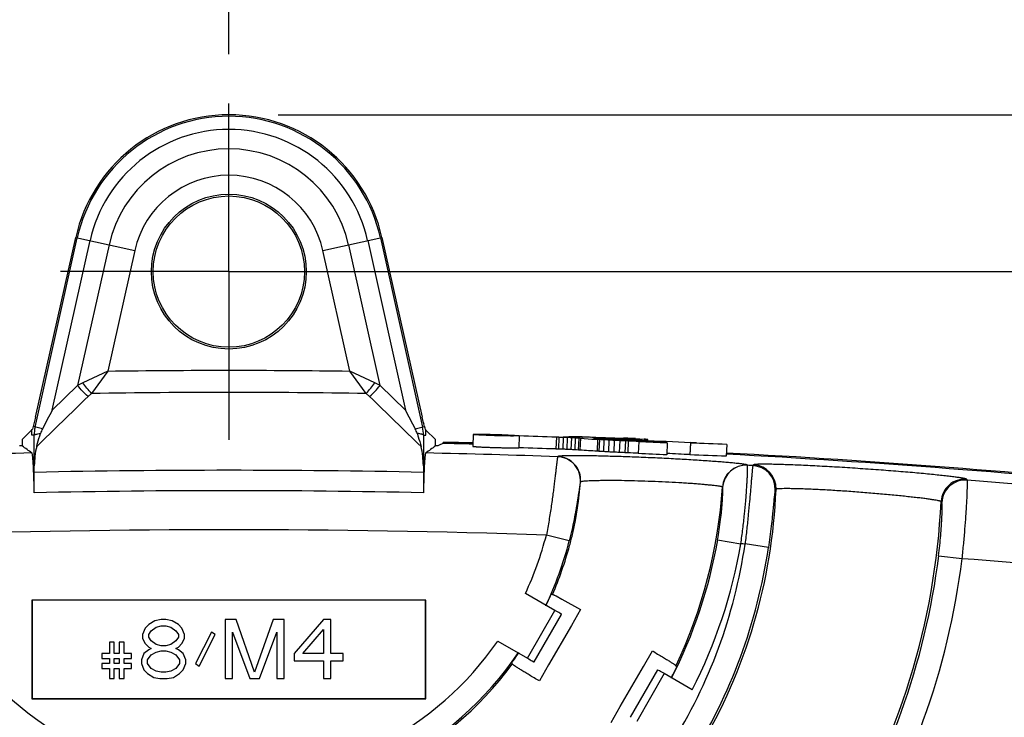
# Model space of a CAD drawing. Header units: inches. Extents: x 0 to 34, y 0 to 22.
# Tile 9 of 62: x 10 to 11.3, y 13.7 to 14.6. Entities that reach past the tile are written whole.
import ezdxf

# ---------------------------------------------------------------- set-up
doc = ezdxf.new("R2010")
doc.units = ezdxf.units.IN
doc.header["$LTSCALE"] = 1.87
doc.header["$MEASUREMENT"] = 0
doc.linetypes.add('CENTER', pattern=[0.6, 0.375, -0.075, 0.075, -0.075])
doc.layers.get('0').update_dxf_attribs({"linetype": 'CONTINUOUS'})
doc.layers.add('02___PRT_ALL_AXES', color=7, linetype='CONTINUOUS')
doc.layers.add('DIMENSIONS', color=7, linetype='CONTINUOUS')
doc.styles.get("Standard").update_dxf_attribs({"font": 'txt', "width": 0.8})
doc.dimstyles.new('DIMSTYLE_1', dxfattribs={"dimtxt": 0.125, "dimasz": 0.18, "dimexe": 0.125, "dimexo": 0.0625, "dimgap": 0.0625, "dimtad": 0, "dimtih": 1, "dimtoh": 1, "dimzin": 4, "dimdsep": 46, "dimtxsty": 'STANDARD', "dimblk": '_FILLED', "dimblk1": '_FILLED', "dimblk2": '_FILLED', "dimcen": 0.09, "dimadec": 0, "dimazin": 0, "dimtp": 0.001, "dimtm": 0.001, "dimtfac": 1, "dimtofl": 0, "dimtmove": 0, "dimatfit": 3, "dimldrblk": '_FILLED', "dimfxl": 1, "dimtolj": 1, "dimtzin": 4, "dimarcsym": 0})

# ---------------------------------------------------------------- blocks, each defined once
blk = doc.blocks.new('_FILLED')
at = {"color": 0, "linetype": 'BYBLOCK'}
blk.add_solid([(0, 0), (-1, 0.1736), (-1, -0.1736)], dxfattribs=at)
blk = doc.blocks.new('*D5')
at = {"layer": 'DIMENSIONS', "color": 2, "linetype": 'CONTINUOUS'}
for p, q in [((8.4398, 13.8638), (8.4398, 15.3264)), ((10.2791, 14.5167), (10.2791, 15.3264)), ((8.4398, 15.2014), (8.7344, 15.2014)), ((10.2791, 15.2014), (9.9844, 15.2014))]:
    blk.add_line(p, q, dxfattribs=at)
at = {"layer": 'DIMENSIONS', "color": 2, "linetype": 'CONTINUOUS', "xscale": 0.18, "yscale": 0.18, "zscale": 0.18, "rotation": 180}
blk.add_blockref('_FILLED', (8.4398, 15.2014), dxfattribs=at)
at = {"layer": 'DIMENSIONS', "color": 2, "linetype": 'CONTINUOUS', "xscale": 0.18, "yscale": 0.18, "zscale": 0.18}
blk.add_blockref('_FILLED', (10.2791, 15.2014), dxfattribs=at)
at = {"layer": 'DIMENSIONS', "color": 2, "linetype": 'CONTINUOUS', "insert": (9.3594, 15.2639), "char_height": 0.125, "width": 1.125, "attachment_point": 2, "line_spacing_factor": 0.9}
blk.add_mtext('1.84{\\Ftxt.shx;\\W1.000000;\\H0.125000; }[46.7]', dxfattribs=at)
blk = doc.blocks.new('*D6')
at = {"layer": 'DIMENSIONS', "color": 2, "linetype": 'CONTINUOUS'}
for p, q in [((10.2791, 14.5167), (10.2791, 15.3264)), ((12.1184, 13.8638), (12.1184, 15.3264)), ((10.2791, 15.2014), (10.5737, 15.2014)), ((12.1184, 15.2014), (11.8237, 15.2014))]:
    blk.add_line(p, q, dxfattribs=at)
at = {"layer": 'DIMENSIONS', "color": 2, "linetype": 'CONTINUOUS', "xscale": 0.18, "yscale": 0.18, "zscale": 0.18, "rotation": 180}
blk.add_blockref('_FILLED', (10.2791, 15.2014), dxfattribs=at)
at = {"layer": 'DIMENSIONS', "color": 2, "linetype": 'CONTINUOUS', "xscale": 0.18, "yscale": 0.18, "zscale": 0.18}
blk.add_blockref('_FILLED', (12.1184, 15.2014), dxfattribs=at)
at = {"layer": 'DIMENSIONS', "color": 2, "linetype": 'CONTINUOUS', "insert": (11.1987, 15.2639), "char_height": 0.125, "width": 1.125, "attachment_point": 2, "line_spacing_factor": 0.9}
blk.add_mtext('1.84{\\Ftxt.shx;\\W1.000000;\\H0.125000; }[46.7]', dxfattribs=at)
blk = doc.blocks.new('*D7')
at = {"layer": 'DIMENSIONS', "color": 2, "linetype": 'CONTINUOUS'}
for p, q in [((12.8684, 14.4398), (12.8684, 14.8444)), ((12.8684, 14.8444), (12.9859, 14.8444)), ((10.3416, 14.4398), (12.9934, 14.4398)), ((10.3416, 14.2407), (12.9934, 14.2407)), ((12.8684, 14.2407), (12.8684, 13.8807))]:
    blk.add_line(p, q, dxfattribs=at)
at = {"layer": 'DIMENSIONS', "color": 2, "linetype": 'CONTINUOUS', "xscale": 0.18, "yscale": 0.18, "zscale": 0.18}
for p, rotation in [((12.8684, 14.4398), 270), ((12.8684, 14.2407), 90)]:
    blk.add_blockref('_FILLED', p, dxfattribs=dict(at, rotation=rotation))
at = {"layer": 'DIMENSIONS', "color": 2, "linetype": 'CONTINUOUS', "insert": (13.0484, 14.9069), "char_height": 0.125, "width": 0.925, "attachment_point": 1, "line_spacing_factor": 0.9}
blk.add_mtext('.20{\\Ftxt.shx;\\W1.000000;\\H0.125000; }[5.1]', dxfattribs=at)
blk = doc.blocks.new('*D8')
at = {"layer": 'DIMENSIONS', "color": 2, "linetype": 'CONTINUOUS'}
for p, q in [((10.0031, 14.2407), (7.5648, 14.2407)), ((7.6898, 14.2407), (7.6898, 12.9884)), ((7.6898, 11.4861), (7.6898, 12.7384)), ((9.5791, 11.4861), (7.5648, 11.4861))]:
    blk.add_line(p, q, dxfattribs=at)
at = {"layer": 'DIMENSIONS', "color": 2, "linetype": 'CONTINUOUS', "xscale": 0.18, "yscale": 0.18, "zscale": 0.18}
for p, rotation in [((7.6898, 14.2407), 90), ((7.6898, 11.4861), 270)]:
    blk.add_blockref('_FILLED', p, dxfattribs=dict(at, rotation=rotation))
at = {"layer": 'DIMENSIONS', "color": 2, "linetype": 'CONTINUOUS', "insert": (7.6898, 12.9259), "char_height": 0.125, "width": 0.925, "attachment_point": 2, "line_spacing_factor": 0.9}
blk.add_mtext('2.75{\\Ftxt.shx;\\W1.000000;\\H0.125000; }[70]', dxfattribs=at)

msp = doc.modelspace()

# ---------------------------------------------------------------- linework, layer by layer
at = {"color": 7, "linetype": 'CONTINUOUS'}
for p, q in [((10.0339, 14.0561), (10.0848, 14.2841)), ((10.0848, 14.2841), (10.1597, 14.2674)), ((10.3984, 14.2674), (10.4734, 14.2841)), ((10.4734, 14.2841), (10.5243, 14.0561)), ((10.0331, 14.0434), (10.0867, 14.2836)), ((10.0549, 14.0649), (10.1029, 14.28)), ((10.127, 14.2747), (10.0872, 14.0962)), ((10.471, 14.0962), (10.4312, 14.2747)), ((10.4553, 14.28), (10.5033, 14.0649)), ((10.4714, 14.2836), (10.525, 14.0434)), ((10.1597, 14.2674), (10.1256, 14.1142)), ((10.4326, 14.1142), (10.3984, 14.2674)), ((10.1256, 14.1142), (10.0938, 14.0996)), ((10.1256, 14.1142), (10.1048, 14.0861)), ((10.4534, 14.0861), (10.4326, 14.1142)), ((10.4644, 14.0996), (10.4326, 14.1142)), ((10.0938, 14.0996), (10.0872, 14.0962)), ((10.471, 14.0962), (10.4644, 14.0996)), ((10.0872, 14.0962), (10.0549, 14.0649)), ((10.1048, 14.0861), (10.1004, 14.0822)), ((10.4577, 14.0822), (10.4534, 14.0861)), ((10.5033, 14.0649), (10.471, 14.0962)), ((10.0339, 14.0561), (10.0306, 14.0439)), ((10.5262, 14.0488), (10.5243, 14.0561)), ((10.5276, 14.0439), (10.5266, 14.0475)), ((10.0169, 14.0274), (10.0288, 14.0396)), ((10.0291, 14.0405), (10.0288, 14.0396)), ((10.0291, 14.0331), (10.0291, 14.0405)), ((10.0297, 14.0407), (10.0296, 14.0404)), ((10.0306, 14.0439), (10.0297, 14.0407)), ((10.0425, 14.0413), (10.0306, 14.0439)), ((10.5157, 14.0413), (10.5276, 14.0439)), ((10.5281, 14.0421), (10.5277, 14.0434)), ((10.5285, 14.0404), (10.5281, 14.0421)), ((10.5291, 14.0331), (10.5291, 14.0405)), ((10.5293, 14.0396), (10.5291, 14.0405)), ((10.5293, 14.0396), (10.5412, 14.0274)), ((10.0169, 14.0274), (10.0169, 14.0194)), ((10.032, 14.0331), (10.0291, 14.0331)), ((10.0322, 13.9943), (10.032, 14.0331)), ((10.5261, 14.0331), (10.526, 13.9943)), ((10.5261, 14.0331), (10.5291, 14.0331)), ((10.5412, 14.0194), (10.5412, 14.0274)), ((10.5519, 14.0226), (10.5519, 14.024)), ((10.5891, 14.034), (10.5887, 14.019)), ((10.6465, 14.0321), (10.6402, 14.032)), ((10.6475, 14.0321), (10.6465, 14.0321)), ((10.6475, 14.0321), (10.647, 14.0172)), ((10.6948, 14.0306), (10.6943, 14.0156)), ((10.6979, 14.0305), (10.6975, 14.0155)), ((10.7033, 14.0302), (10.7028, 14.0152)), ((10.7035, 14.0311), (10.7071, 14.0311)), ((10.7071, 14.0311), (10.71, 14.0311)), ((10.7087, 14.03), (10.7082, 14.015)), ((10.71, 14.0311), (10.7108, 14.0311)), ((10.7139, 14.0297), (10.7133, 14.0148)), ((10.7188, 14.0295), (10.7183, 14.0145)), ((10.7222, 14.0309), (10.7222, 14.0296)), ((10.7233, 14.0292), (10.7226, 14.0142)), ((10.7253, 14.0291), (10.7247, 14.0141)), ((10.7253, 14.0291), (10.7396, 14.0282)), ((10.7274, 14.0307), (10.7273, 14.0293)), ((10.7396, 14.0282), (10.7432, 14.0279)), ((10.7432, 14.0279), (10.7468, 14.0277)), ((10.7468, 14.0277), (10.7464, 14.0127)), ((10.7494, 14.0275), (10.7488, 14.0126)), ((10.7551, 14.0272), (10.7545, 14.0122)), ((10.7615, 14.0269), (10.761, 14.0119)), ((10.7662, 14.0293), (10.7662, 14.0282)), ((10.7683, 14.0265), (10.7677, 14.0115)), ((10.7728, 14.029), (10.7727, 14.028)), ((10.7734, 14.0289), (10.7728, 14.029)), ((10.7752, 14.0288), (10.7734, 14.0289)), ((10.774, 14.0294), (10.7756, 14.0294)), ((10.7753, 14.0262), (10.7747, 14.0112)), ((10.7793, 14.0285), (10.7752, 14.0288)), ((10.7756, 14.0294), (10.7799, 14.0293)), ((10.7905, 14.0279), (10.7793, 14.0285)), ((10.7825, 14.0258), (10.7819, 14.0109)), ((10.7861, 14.0257), (10.7855, 14.0107)), ((10.8061, 14.0274), (10.7905, 14.0279)), ((10.7951, 14.0287), (10.8061, 14.0281)), ((10.7993, 14.0251), (10.7987, 14.0098)), ((10.811, 14.0275), (10.8061, 14.0274)), ((10.808, 14.0279), (10.811, 14.0276)), ((10.811, 14.0263), (10.811, 14.0275)), ((10.8356, 14.0232), (10.8349, 14.0082)), ((10.8651, 14.0234), (10.8643, 14.0084)), ((10.8651, 14.023), (10.8643, 14.008)), ((10.8651, 14.0242), (10.8728, 14.0237)), ((10.0137, 14.0196), (10.0136, 14.0197)), ((10.0169, 14.0194), (10.0137, 14.0196)), ((10.5445, 14.0197), (10.5412, 14.0194)), ((10.7987, 14.0101), (10.7987, 14.0098)), ((10.9112, 14.0212), (10.9104, 14.0063)), ((10.6967, 14.006), (10.6965, 14.0058)), ((10.0321, 13.986), (10.0322, 13.9943)), ((10.526, 13.9943), (10.5261, 13.986)), ((10.9373, 13.9949), (10.9372, 13.9951)), ((10.9453, 13.9954), (10.9443, 13.9945)), ((10.7256, 13.9736), (10.7253, 13.9734)), ((11.2163, 13.9761), (11.2154, 13.9772)), ((10.9057, 13.967), (10.9056, 13.9672)), ((10.9736, 13.9643), (10.9725, 13.9634)), ((11.184, 13.9477), (11.1831, 13.9487)), ((10.7111, 13.8989), (10.6821, 13.9063)), ((10.8995, 13.9004), (10.929, 13.8952)), ((10.964, 13.8906), (10.9343, 13.895)), ((11.18, 13.8801), (11.2098, 13.8764)), ((10.0291, 13.8236), (10.0291, 13.6986)), ((10.0291, 13.8236), (10.0293, 13.8235)), ((10.5291, 13.8236), (10.0291, 13.8236)), ((10.0293, 13.8235), (10.0293, 13.6988)), ((10.5289, 13.8235), (10.0293, 13.8235)), ((10.5291, 13.8236), (10.5289, 13.8235)), ((10.5289, 13.6988), (10.5289, 13.8235)), ((10.5291, 13.6986), (10.5291, 13.8236)), ((10.693, 13.8106), (10.6555, 13.8323)), ((10.69, 13.831), (10.6882, 13.8308)), ((10.6944, 13.829), (10.7018, 13.8251)), ((10.7018, 13.8251), (10.7256, 13.8119)), ((10.658, 13.75), (10.693, 13.8106)), ((10.7256, 13.8119), (10.7138, 13.7915)), ((10.1853, 13.7975), (10.1775, 13.7928)), ((10.1931, 13.7991), (10.1853, 13.7975)), ((10.1993, 13.7991), (10.1931, 13.7991)), ((10.2071, 13.7975), (10.1993, 13.7991)), ((10.215, 13.7928), (10.2071, 13.7975)), ((10.2743, 13.7991), (10.2743, 13.7241)), ((10.2884, 13.7991), (10.2743, 13.7991)), ((10.3118, 13.7321), (10.2884, 13.7991)), ((10.3353, 13.7991), (10.3118, 13.7321)), ((10.3493, 13.7991), (10.3353, 13.7991)), ((10.3493, 13.7241), (10.3493, 13.7991)), ((10.3993, 13.7991), (10.3618, 13.7561)), ((10.4087, 13.7991), (10.3993, 13.7991)), ((10.4087, 13.7561), (10.4087, 13.7991)), ((10.6667, 13.7452), (10.7015, 13.8055)), ((10.1728, 13.788), (10.1696, 13.78)), ((10.1775, 13.7928), (10.1728, 13.788)), ((10.1775, 13.78), (10.1806, 13.7848)), ((10.1806, 13.7848), (10.1868, 13.7896)), ((10.1868, 13.7896), (10.1931, 13.7912)), ((10.1931, 13.7912), (10.1993, 13.7912)), ((10.1993, 13.7912), (10.2056, 13.7896)), ((10.2056, 13.7896), (10.2118, 13.7848)), ((10.2118, 13.7848), (10.215, 13.78)), ((10.2196, 13.788), (10.215, 13.7928)), ((10.2228, 13.78), (10.2196, 13.788)), ((10.3728, 13.7561), (10.3993, 13.7864)), ((10.3993, 13.7864), (10.3993, 13.7561)), ((10.7138, 13.7915), (10.685, 13.7416)), ((10.1696, 13.78), (10.1696, 13.7752)), ((10.1696, 13.7752), (10.1728, 13.7688)), ((10.1775, 13.7768), (10.1775, 13.78)), ((10.1806, 13.772), (10.1775, 13.7768)), ((10.1868, 13.7672), (10.1806, 13.772)), ((10.2118, 13.772), (10.2056, 13.7672)), ((10.215, 13.7768), (10.2118, 13.772)), ((10.215, 13.78), (10.215, 13.7768)), ((10.2196, 13.7688), (10.2228, 13.7752)), ((10.2228, 13.7752), (10.2228, 13.78)), ((10.2571, 13.7832), (10.2368, 13.7433)), ((10.2415, 13.7401), (10.2618, 13.78)), ((10.2618, 13.78), (10.2571, 13.7832)), ((10.2837, 13.7241), (10.2837, 13.7832)), ((10.2837, 13.7832), (10.3056, 13.7241)), ((10.3181, 13.7241), (10.34, 13.7832)), ((10.34, 13.7832), (10.34, 13.7241)), ((10.6205, 13.7717), (10.658, 13.75)), ((10.1275, 13.7704), (10.1275, 13.7561)), ((10.1337, 13.7704), (10.1275, 13.7704)), ((10.1337, 13.7561), (10.1337, 13.7704)), ((10.14, 13.7704), (10.14, 13.7561)), ((10.1462, 13.7704), (10.14, 13.7704)), ((10.1462, 13.7561), (10.1462, 13.7704)), ((10.1775, 13.7608), (10.1712, 13.7561)), ((10.1728, 13.7688), (10.1775, 13.764)), ((10.1775, 13.764), (10.1806, 13.7624)), ((10.1806, 13.7624), (10.1775, 13.7608)), ((10.1931, 13.7656), (10.1868, 13.7672)), ((10.1868, 13.7577), (10.1931, 13.7593)), ((10.1993, 13.7656), (10.1931, 13.7656)), ((10.1931, 13.7593), (10.1993, 13.7593)), ((10.2056, 13.7672), (10.1993, 13.7656)), ((10.1993, 13.7593), (10.2056, 13.7577)), ((10.2118, 13.7624), (10.215, 13.764)), ((10.215, 13.7608), (10.2118, 13.7624)), ((10.215, 13.764), (10.2196, 13.7688)), ((10.2212, 13.7561), (10.215, 13.7608)), ((10.8052, 13.7394), (10.8167, 13.7593)), ((10.1181, 13.7561), (10.1181, 13.7497)), ((10.1275, 13.7561), (10.1181, 13.7561)), ((10.1181, 13.7497), (10.1275, 13.7497)), ((10.1275, 13.7497), (10.1275, 13.7433)), ((10.14, 13.7561), (10.1337, 13.7561)), ((10.1337, 13.7433), (10.1337, 13.7497)), ((10.1337, 13.7497), (10.14, 13.7497)), ((10.14, 13.7497), (10.14, 13.7433)), ((10.1556, 13.7561), (10.1462, 13.7561)), ((10.1462, 13.7433), (10.1462, 13.7497)), ((10.1462, 13.7497), (10.1556, 13.7497)), ((10.1556, 13.7497), (10.1556, 13.7561)), ((10.1712, 13.7561), (10.1681, 13.7481)), ((10.1681, 13.7481), (10.1681, 13.7433)), ((10.1759, 13.7481), (10.1806, 13.7545)), ((10.1759, 13.7433), (10.1759, 13.7481)), ((10.1806, 13.7545), (10.1868, 13.7577)), ((10.2056, 13.7577), (10.2118, 13.7545)), ((10.2118, 13.7545), (10.2165, 13.7481)), ((10.2165, 13.7481), (10.2165, 13.7433)), ((10.2243, 13.7481), (10.2212, 13.7561)), ((10.2243, 13.7433), (10.2243, 13.7481)), ((10.3618, 13.7561), (10.3618, 13.7465)), ((10.3993, 13.7561), (10.3728, 13.7561)), ((10.4243, 13.7561), (10.4087, 13.7561)), ((10.4243, 13.7465), (10.4243, 13.7561)), ((10.1181, 13.7433), (10.1181, 13.7369)), ((10.1275, 13.7433), (10.1181, 13.7433)), ((10.1181, 13.7369), (10.1275, 13.7369)), ((10.1275, 13.7369), (10.1275, 13.7241)), ((10.14, 13.7433), (10.1337, 13.7433)), ((10.1337, 13.7241), (10.1337, 13.7369)), ((10.1337, 13.7369), (10.14, 13.7369)), ((10.14, 13.7369), (10.14, 13.7241)), ((10.1556, 13.7433), (10.1462, 13.7433)), ((10.1462, 13.7241), (10.1462, 13.7369)), ((10.1462, 13.7369), (10.1556, 13.7369)), ((10.1556, 13.7369), (10.1556, 13.7433)), ((10.1681, 13.7433), (10.1712, 13.7353)), ((10.1712, 13.7353), (10.1759, 13.7305)), ((10.1806, 13.7369), (10.1759, 13.7433)), ((10.1868, 13.7337), (10.1806, 13.7369)), ((10.2118, 13.7369), (10.2056, 13.7337)), ((10.2165, 13.7433), (10.2118, 13.7369)), ((10.2165, 13.7305), (10.2212, 13.7353)), ((10.2212, 13.7353), (10.2243, 13.7433)), ((10.2368, 13.7433), (10.2415, 13.7401)), ((10.3618, 13.7465), (10.3993, 13.7465)), ((10.3993, 13.7465), (10.3993, 13.7241)), ((10.4087, 13.7241), (10.4087, 13.7465)), ((10.4087, 13.7465), (10.4243, 13.7465)), ((10.6381, 13.744), (10.6389, 13.7424)), ((10.6392, 13.742), (10.6389, 13.7424)), ((10.685, 13.7416), (10.6732, 13.7211)), ((10.7758, 13.6885), (10.8052, 13.7394)), ((10.8231, 13.7353), (10.7883, 13.675)), ((10.8475, 13.7389), (10.8466, 13.7406)), ((10.1275, 13.7241), (10.1337, 13.7241)), ((10.14, 13.7241), (10.1462, 13.7241)), ((10.1759, 13.7305), (10.1837, 13.7257)), ((10.1837, 13.7257), (10.1915, 13.7241)), ((10.1931, 13.7321), (10.1868, 13.7337)), ((10.1915, 13.7241), (10.2009, 13.7241)), ((10.1993, 13.7321), (10.1931, 13.7321)), ((10.2056, 13.7337), (10.1993, 13.7321)), ((10.2009, 13.7241), (10.2087, 13.7257)), ((10.2087, 13.7257), (10.2165, 13.7305)), ((10.2743, 13.7241), (10.2837, 13.7241)), ((10.3056, 13.7241), (10.3181, 13.7241)), ((10.34, 13.7241), (10.3493, 13.7241)), ((10.3993, 13.7241), (10.4087, 13.7241)), ((10.8318, 13.7305), (10.7968, 13.6698)), ((10.8672, 13.71), (10.8318, 13.7305)), ((10.0291, 13.6986), (10.0293, 13.6988)), ((10.0291, 13.6986), (10.5291, 13.6986)), ((10.0293, 13.6988), (10.5289, 13.6988)), ((10.5291, 13.6986), (10.5289, 13.6988)), ((10.7643, 13.6686), (10.7758, 13.6885))]:
    msp.add_line(p, q, dxfattribs=at)
for radius in [0.0983, 0.096]:
    msp.add_circle((10.2791, 14.2407), radius, dxfattribs=at)
for centre, radius, start, end in [((10.2791, 14.2407), 0.1991, 12.5747, 167.4253), ((10.2791, 14.2407), 0.1971, 12.5747, 167.4253), ((10.2791, 14.2407), 0.1805, 12.5747, 167.4253), ((10.2791, 14.2407), 0.1558, 12.5747, 167.4253), ((10.2791, 14.2407), 0.1223, 12.5747, 167.4253), ((10.2791, 2.1207), 11.9944, 89.2666, 90.7334), ((10.2791, 2.1207), 11.9666, 89.16552, 90.83448), ((37.8598, -14.4842), 39.8324, 134.17914, 134.31016), ((-17.3016, -14.4842), 39.8324, 45.68984, 45.82086), ((10.6486, 13.7374), 0.6779, 151.1203, 153.373), ((9.9096, 13.7374), 0.6779, 26.627, 28.8797), ((10.8745, 14.1436), 0.361, 195.221, 195.4395), ((10.0789, 14.0332), 0.0469, 167.4447, 180.0611), ((10.0821, 14.0215), 0.0442, 153.4632, 161.8654), ((10.4761, 14.0215), 0.0442, 18.1347, 26.5369), ((10.4792, 14.0332), 0.0469, 359.9389, 12.5553), ((10.4516, 14.0215), 0.0792, 16.0457, 16.4312), ((10.2791, 2.1207), 11.905, 88.50933, 88.69242), ((10.2791, 2.1229), 11.9043, 88.50904, 88.68661), ((10.2791, 2.1207), 11.9171, 88.0009, 88.22854), ((10.2791, 2.1207), 11.9185, 87.62607, 87.77838), ((10.2791, 2.1207), 11.9171, 87.18151, 87.77433), ((10.7677, 13.5157), 0.5137, 88.0061, 88.6368), ((10.7623, 13.3565), 0.673, 87.4787, 88.0227), ((10.2791, 2.1207), 11.9157, 87.49757, 87.56116), ((10.7615, 13.3352), 0.6944, 87.2268, 87.4894), ((10.2791, 2.1207), 11.9164, 87.32328, 87.49771), ((10.2791, 2.1207), 11.9154, 87.32307, 87.49751), ((10.7937, 13.8607), 0.1679, 85.1161, 85.7784), ((10.4349, 2.1187), 11.9121, 87.70882, 87.93066), ((10.2791, 2.1207), 11.8924, 91.20411, 92.01143), ((10.2791, 2.1207), 11.8924, 87.98857, 88.79589), ((10.2791, 2.1207), 11.9021, 88.00091, 88.22854), ((10.2791, 2.1207), 11.9007, 87.49757, 87.56114), ((10.2791, 2.1207), 11.9004, 87.32307, 87.49751), ((10.2791, 2.1207), 11.9021, 87.18151, 87.32307), ((10.2791, 2.1229), 11.9043, 81.50576, 86.95937), ((10.6954, 13.9758), 0.03, 355.4792, 87.9415), ((10.6956, 13.976), 0.03, 355.4569, 87.9879), ((10.4349, 2.1187), 11.8971, 87.70976, 87.93161), ((10.2791, 2.1207), 11.905, 81.50639, 86.95994), ((10.2791, 2.1207), 11.8678, 88.80731, 91.19269), ((10.9355, 13.9651), 0.03, 86.8263, 176.1243), ((10.9357, 13.9649), 0.03, 86.8735, 176.1008), ((10.2791, 2.1207), 11.8924, 86.79366, 86.82707), ((10.9425, 13.9645), 0.03, 357.7479, 86.7498), ((10.9436, 13.9655), 0.03, 357.7895, 86.7746), ((10.2789, 14.0092), 0.448, 347.0528, 355.448), ((11.2131, 13.9473), 0.03, 85.5011, 177.2485), ((11.214, 13.9462), 0.03, 85.5288, 177.1921), ((10.2791, 2.1207), 11.8924, 83.10131, 85.47976), ((10.2791, 2.1207), 11.8419, 88.805, 91.195), ((10.2791, 14.0092), 0.6279, 334.6714, 356.1645), ((10.2791, 13.9913), 0.695, 329.2213, 357.7771), ((10.2791, 13.9913), 0.905, 328.2406, 357.3034), ((10.2791, 2.1207), 11.7924, 88.04168, 91.95832), ((10.2791, 14.0092), 0.4159, 334.8274, 345.6762), ((10.2791, 14.0092), 0.4459, 334.4363, 345.6762), ((10.2791, 14.0092), 0.4479, 344.9527, 347.052), ((10.2791, 14.0092), 0.6299, 333.139, 350.0573), ((10.279, 14.0092), 0.4479, 336.5562, 344.9521), ((10.2791, 13.9913), 0.6622, 327.9862, 351.6347), ((10.2791, 13.9913), 0.6922, 327.8145, 351.6347), ((10.2791, 14.0092), 0.6599, 333.0405, 350.0573), ((10.2791, 2.1207), 11.7924, 86.81497, 86.84052), ((10.2791, 13.9913), 0.9078, 327.1459, 352.9613), ((10.2791, 13.9913), 0.9378, 327.1084, 352.9613), ((10.2791, 2.1207), 11.7924, 83.09781, 85.47334), ((10.2791, 14.0092), 0.4463, 334.3936, 336.4459), ((10.2791, 14.0092), 0.4159, 214.8274, 325.1726), ((10.2791, 14.0092), 0.4459, 214.4363, 325.5637), ((10.2791, 14.0092), 0.4463, 323.5541, 325.6064), ((10.2791, 14.0092), 0.4479, 216.5558, 323.4442), ((10.2791, 14.0092), 0.6294, 333.2411, 334.5662)]:
    msp.add_arc(centre, radius, start, end, dxfattribs=at)
for centre, major_axis, ratio, start_param, end_param in [((18.1163, 2.1207), (15.6852, 0), 0.866223, 2.074117, 2.07457), ((24.3275, 2.1229), (21.0833, 0), 0.745659, 2.282845, 2.282938), ((10.1995, 2.1153), (11.8984, 0.8079), 0.999978, 1.461199, 1.461459), ((10.2039, 2.1152), (11.8935, 0.8755), 0.99998, 1.455425, 1.455881), ((10.1743, 2.1163), (11.9154, 0.5061), 0.999961, 1.483518, 1.483974), ((10.1236, 2.1182), (11.9256, 0.1974), 0.999915, 1.504731, 1.505166), ((10.523, 2.1037), (11.9024, -0.8309), 0.99979, 1.62454, 1.624738), ((10.516, 2.1039), (11.9011, -0.845), 0.999802, 1.62477, 1.625139), ((10.0979, 2.1192), (11.9274, 0.1032), 0.999885, 1.510063, 1.510475), ((10.4695, 2.1055), (11.8917, -0.949), 0.999872, 1.629233, 1.629624), ((10.0242, 2.122), (11.9303, -0.0573), 0.999772, 1.516974, 1.517346), ((10.4053, 2.1079), (11.8663, -1.2108), 0.999943, 1.645474, 1.645907), ((9.9996, 2.123), (11.9311, -0.0955), 0.999726, 1.517937, 1.51811), ((10.3673, 2.1092), (11.8271, -1.5427), 0.999972, 1.669845, 1.670303), ((10.324, 2.1108), (11.6475, -2.566), 0.999993, 1.752898, 1.753353), ((10.3056, 2.1115), (11.2649, -3.9178), 0.999997, 1.868975, 1.869214), ((9.9963, 2.1237), (11.9304, -0.1232), 0.999719, 1.517959, 1.518176), ((10.0382, 2.1221), (11.9289, -0.0657), 0.999796, 1.516177, 1.516656), ((10.1032, 2.1196), (11.9265, 0.0781), 0.999891, 1.509018, 1.50956), ((10.1467, 2.1179), (11.9228, 0.254), 0.999938, 1.497352, 1.497916), ((10.1977, 2.1159), (11.9035, 0.7084), 0.999977, 1.462905, 1.463492), ((10.2344, 2.1144), (11.8067, 1.6688), 0.999993, 1.384399, 1.385007), ((10.2555, 2.1136), (11.4062, 3.4756), 0.999998, 1.230504, 1.230809), ((-9.7739, 2.1207), (26.742, 0), 0.661589, 0.73695, 0.737631), ((30.3321, 2.1207), (26.742, 0), 0.661589, 8.687147, 8.687828), ((10.1996, 2.1153), (11.8834, 0.8069), 0.999978, 1.461192, 1.461459), ((10.204, 2.1152), (11.8786, 0.8744), 0.99998, 1.455427, 1.455873), ((10.1744, 2.1163), (11.9004, 0.5055), 0.999961, 1.48352, 1.483975), ((10.1238, 2.1182), (11.9106, 0.1972), 0.999915, 1.504734, 1.505167), ((10.0981, 2.1192), (11.9124, 0.1031), 0.999885, 1.510064, 1.510479), ((10.0246, 2.122), (11.9153, -0.0572), 0.999772, 1.516978, 1.517347), ((10, 2.123), (11.9161, -0.0954), 0.999726, 1.517946, 1.518114), ((9.9676, 2.1242), (11.9173, -0.1337), 0.999658, 1.516615, 1.518445), ((9.9967, 2.1237), (11.9154, -0.123), 0.999719, 1.517957, 1.518159), ((10.0385, 2.1221), (11.9139, -0.0657), 0.999796, 1.516175, 1.516653), ((10.1034, 2.1196), (11.9115, 0.078), 0.999891, 1.509016, 1.509558), ((10.1469, 2.1179), (11.9078, 0.2537), 0.999938, 1.49735, 1.497914), ((10.1978, 2.1159), (11.8885, 0.7075), 0.999977, 1.462903, 1.46349), ((10.2344, 2.1144), (11.7919, 1.6667), 0.999993, 1.384398, 1.385006), ((10.2555, 2.1136), (11.3918, 3.4713), 0.999998, 1.230503, 1.230807), ((10.6929, 13.8105), (0.00866, -0.005), 0.017455, -0.017453, 1.570796), ((10.6581, 13.7502), (0.00866, -0.005), 0.017455, -1.570796, 0.017453), ((10.8318, 13.7303), (0.00866, -0.005), 0.017455, 1.570796, 3.159046)]:
    msp.add_ellipse(centre, major_axis=major_axis, ratio=ratio, start_param=start_param, end_param=end_param, dxfattribs=at)
for points, knots in [([(10.1048, 14.0861), (10.1028, 14.0882), (10.099, 14.0926), (10.0954, 14.0972), (10.0938, 14.0996)], [0, 0, 0, 0, 0.499999, 1, 1, 1, 1]), ([(10.4534, 14.0861), (10.4554, 14.0882), (10.4592, 14.0926), (10.4627, 14.0972), (10.4644, 14.0996)], [0, 0, 0, 0, 0.5, 1, 1, 1, 1]), ([(10.1004, 14.0822), (10.098, 14.0843), (10.0934, 14.0888), (10.0892, 14.0937), (10.0872, 14.0962)], [0, 0, 0, 0, 0.504215, 1, 1, 1, 1]), ([(10.4577, 14.0822), (10.4602, 14.0843), (10.4648, 14.0888), (10.469, 14.0937), (10.471, 14.0962)], [0, 0, 0, 0, 0.504215, 1, 1, 1, 1]), ([(10.032, 14.0331), (10.0321, 14.0332), (10.0323, 14.0335), (10.0327, 14.0338), (10.0334, 14.034), (10.0348, 14.0344), (10.037, 14.0349), (10.0389, 14.0352), (10.04, 14.0353)], [0, 0, 0, 0, 0.042919, 0.106413, 0.194188, 0.307269, 0.608192, 1, 1, 1, 1]), ([(10.0352, 14.0186), (10.0355, 14.02), (10.037, 14.0256), (10.0387, 14.0311), (10.04, 14.0353)], [0, 0, 0, 0, 0.24584, 1, 1, 1, 1]), ([(10.5261, 14.0331), (10.5261, 14.0332), (10.5259, 14.0335), (10.5254, 14.0338), (10.5247, 14.034), (10.5234, 14.0344), (10.5212, 14.0349), (10.5192, 14.0352), (10.5181, 14.0353)], [0, 0, 0, 0, 0.042919, 0.106413, 0.194188, 0.307269, 0.608192, 1, 1, 1, 1]), ([(10.5181, 14.0353), (10.5186, 14.0339), (10.5204, 14.0284), (10.5219, 14.0228), (10.523, 14.0186)], [0, 0, 0, 0, 0.25367, 1, 1, 1, 1]), ([(10.5891, 14.034), (10.5891, 14.034), (10.5891, 14.034), (10.5892, 14.0341), (10.5894, 14.0341), (10.5897, 14.0341), (10.5903, 14.0342), (10.5911, 14.0342), (10.5922, 14.0343), (10.5935, 14.0343), (10.595, 14.0343), (10.5967, 14.0343), (10.5986, 14.0343), (10.6014, 14.0343), (10.6053, 14.0342), (10.6103, 14.0342), (10.6156, 14.034), (10.621, 14.0339), (10.6278, 14.0337), (10.6341, 14.0334), (10.6398, 14.0331), (10.6431, 14.0329), (10.6456, 14.0327), (10.6469, 14.0326), (10.6475, 14.0325)], [0, 0, 0, 0, 0.000817, 0.002549, 0.005301, 0.009083, 0.019708, 0.034339, 0.052869, 0.075143, 0.100955, 0.130094, 0.162351, 0.197506, 0.275391, 0.361411, 0.452867, 0.546178, 0.63772, 0.8034, 0.872284, 0.929028, 0.971953, 1, 1, 1, 1]), ([(10.6402, 14.032), (10.6379, 14.032), (10.6329, 14.0321), (10.6249, 14.0322), (10.6177, 14.0324), (10.6119, 14.0326), (10.6077, 14.0328), (10.6037, 14.0329), (10.6001, 14.0331), (10.597, 14.0332), (10.5947, 14.0334), (10.593, 14.0335), (10.592, 14.0336), (10.5912, 14.0336), (10.5904, 14.0337), (10.5899, 14.0338), (10.5895, 14.0338), (10.5892, 14.0339), (10.5891, 14.0339), (10.5891, 14.034), (10.5891, 14.034)], [0, 0, 0, 0, 0.133699, 0.293528, 0.467617, 0.554583, 0.637795, 0.715204, 0.785542, 0.847589, 0.900278, 0.922811, 0.942643, 0.959656, 0.973761, 0.984887, 0.992966, 0.997951, 0.999301, 1, 1, 1, 1]), ([(10.811, 14.0276), (10.811, 14.0276), (10.811, 14.0275), (10.811, 14.0275), (10.811, 14.0275)], [0, 0, 0, 0, 0.384057, 1, 1, 1, 1]), ([(10.0321, 13.96), (10.0321, 13.9636), (10.0319, 13.9704), (10.0316, 13.9801), (10.0313, 13.9886), (10.031, 13.995), (10.0307, 13.9994), (10.0305, 14.0021), (10.0303, 14.0045), (10.0301, 14.0065), (10.0299, 14.008), (10.0297, 14.0092), (10.0295, 14.01), (10.0293, 14.0104), (10.0292, 14.0105), (10.0292, 14.0105)], [0, 0, 0, 0, 0.211552, 0.403941, 0.573434, 0.717361, 0.779004, 0.833448, 0.880487, 0.91992, 0.951577, 0.975398, 0.991409, 0.996568, 1, 1, 1, 1]), ([(10.0352, 14.0186), (10.0342, 14.0147), (10.0328, 14.0066), (10.0322, 13.9984), (10.0322, 13.9943)], [0, 0, 0, 0, 0.500534, 1, 1, 1, 1]), ([(10.526, 13.9943), (10.5259, 13.9984), (10.5254, 14.0066), (10.524, 14.0147), (10.523, 14.0186)], [0, 0, 0, 0, 0.499466, 1, 1, 1, 1]), ([(10.529, 14.0105), (10.5289, 14.0105), (10.5289, 14.0104), (10.5287, 14.01), (10.5285, 14.0092), (10.5283, 14.008), (10.5281, 14.0065), (10.5279, 14.0045), (10.5277, 14.0021), (10.5275, 13.9994), (10.5272, 13.995), (10.5269, 13.9886), (10.5266, 13.9801), (10.5263, 13.9704), (10.5261, 13.9636), (10.5261, 13.96)], [0, 0, 0, 0, 0.003432, 0.008591, 0.024602, 0.048423, 0.08008, 0.119513, 0.166552, 0.220996, 0.282639, 0.426566, 0.596059, 0.788448, 1, 1, 1, 1]), ([(10.5887, 14.019), (10.5887, 14.019), (10.5887, 14.0189), (10.5888, 14.0189), (10.589, 14.0189), (10.5893, 14.0188), (10.5899, 14.0187), (10.5907, 14.0187), (10.5918, 14.0186), (10.5931, 14.0185), (10.5946, 14.0184), (10.5962, 14.0183), (10.5981, 14.0182), (10.6009, 14.018), (10.6048, 14.0179), (10.6097, 14.0177), (10.6149, 14.0175), (10.6203, 14.0174), (10.6255, 14.0172), (10.6305, 14.0171), (10.6352, 14.0171), (10.6393, 14.017), (10.6426, 14.017), (10.6449, 14.017), (10.6463, 14.0171), (10.6468, 14.0171), (10.647, 14.0172)], [0, 0, 0, 0, 0.000796, 0.002478, 0.005161, 0.008859, 0.019291, 0.033723, 0.052085, 0.074276, 0.100077, 0.129236, 0.161502, 0.196622, 0.274258, 0.359635, 0.450084, 0.542397, 0.633244, 0.719876, 0.799988, 0.871021, 0.930003, 0.973956, 0.989393, 1, 1, 1, 1]), ([(10.6965, 14.0058), (10.6965, 14.0058), (10.6964, 14.0057), (10.6964, 14.0055), (10.6963, 14.005), (10.6961, 14.0043), (10.696, 14.0034), (10.6958, 14.0022), (10.6956, 14.0008), (10.6954, 13.9992), (10.6951, 13.9966), (10.6947, 13.9929), (10.6941, 13.9878), (10.6934, 13.9819), (10.6926, 13.9754), (10.6917, 13.9682), (10.6907, 13.9604), (10.6896, 13.9521), (10.6879, 13.9403), (10.6855, 13.925), (10.6833, 13.9126), (10.6821, 13.9063)], [0, 0, 0, 0, 0.001031, 0.002611, 0.007476, 0.014628, 0.024059, 0.035751, 0.049685, 0.065839, 0.084175, 0.127186, 0.1783, 0.237088, 0.302987, 0.37533, 0.45345, 0.536633, 0.624107, 0.808757, 1, 1, 1, 1]), ([(10.9372, 13.9951), (10.9371, 13.9951), (10.9371, 13.9952), (10.9369, 13.9953), (10.9365, 13.9955), (10.9357, 13.9957), (10.9347, 13.9959), (10.9334, 13.9961), (10.9318, 13.9963), (10.93, 13.9966), (10.927, 13.9969), (10.9226, 13.9974), (10.9165, 13.998), (10.9095, 13.9986), (10.9016, 13.9993), (10.8929, 13.9999), (10.8835, 14.0006), (10.8734, 14.0012), (10.859, 14.0021), (10.8402, 14.0032), (10.8171, 14.0043), (10.7941, 14.0053), (10.7752, 14.0059), (10.7608, 14.0063), (10.7507, 14.0066), (10.7413, 14.0068), (10.7326, 14.0069), (10.7246, 14.007), (10.7176, 14.007), (10.7115, 14.007), (10.7071, 14.0069), (10.704, 14.0068), (10.7022, 14.0067), (10.7006, 14.0066), (10.6992, 14.0065), (10.6982, 14.0064), (10.6974, 14.0063), (10.697, 14.0062), (10.6968, 14.0061), (10.6967, 14.006), (10.6967, 14.006)], [0, 0, 0, 0, 0.000371, 0.000955, 0.00294, 0.006076, 0.010378, 0.015846, 0.022473, 0.030245, 0.039139, 0.060203, 0.08548, 0.114722, 0.147641, 0.183936, 0.223245, 0.265192, 0.309381, 0.402754, 0.499811, 0.596861, 0.690217, 0.734398, 0.776341, 0.815651, 0.851955, 0.884894, 0.914166, 0.939485, 0.960602, 0.969526, 0.977329, 0.983989, 0.989491, 0.993828, 0.997, 0.99902, 0.99962, 1, 1, 1, 1]), ([(10.0321, 13.96), (10.032, 13.9643), (10.032, 13.973), (10.032, 13.9816), (10.0321, 13.986)], [0, 0, 0, 0, 0.49218, 1, 1, 1, 1]), ([(10.5261, 13.986), (10.5262, 13.9816), (10.5262, 13.973), (10.5261, 13.9643), (10.5261, 13.96)], [0, 0, 0, 0, 0.507821, 1, 1, 1, 1]), ([(10.929, 13.8952), (10.9299, 13.9016), (10.9315, 13.914), (10.9336, 13.9322), (10.9349, 13.9466), (10.9358, 13.9573), (10.9363, 13.9645), (10.9367, 13.971), (10.9371, 13.9769), (10.9373, 13.982), (10.9374, 13.9857), (10.9375, 13.9883), (10.9375, 13.9899), (10.9375, 13.9913), (10.9375, 13.9924), (10.9375, 13.9934), (10.9375, 13.9941), (10.9374, 13.9945), (10.9374, 13.9948), (10.9373, 13.9949), (10.9373, 13.9949)], [0, 0, 0, 0, 0.191659, 0.376583, 0.547317, 0.625414, 0.697703, 0.763524, 0.82222, 0.873235, 0.916148, 0.934436, 0.950544, 0.964433, 0.976082, 0.985472, 0.992588, 0.997419, 0.998984, 1, 1, 1, 1]), ([(10.9443, 13.9945), (10.9442, 13.9945), (10.9442, 13.9944), (10.9441, 13.9942), (10.944, 13.9937), (10.9439, 13.993), (10.9438, 13.9921), (10.9436, 13.9909), (10.9435, 13.9896), (10.9433, 13.988), (10.9431, 13.9854), (10.9428, 13.9817), (10.9423, 13.9766), (10.9418, 13.9708), (10.9413, 13.9642), (10.9407, 13.957), (10.9397, 13.9464), (10.9383, 13.9319), (10.9365, 13.9138), (10.935, 13.9013), (10.9343, 13.895)], [0, 0, 0, 0, 0.001015, 0.002579, 0.007407, 0.01452, 0.02391, 0.035559, 0.04945, 0.06556, 0.083851, 0.126772, 0.177796, 0.2365, 0.302325, 0.374615, 0.452709, 0.623427, 0.808339, 1, 1, 1, 1]), ([(11.2154, 13.9772), (11.2154, 13.9772), (11.2154, 13.9773), (11.2151, 13.9775), (11.2146, 13.9776), (11.2138, 13.9779), (11.2127, 13.9781), (11.2112, 13.9784), (11.2094, 13.9787), (11.2073, 13.979), (11.204, 13.9795), (11.199, 13.9802), (11.1922, 13.981), (11.1843, 13.9819), (11.1755, 13.9828), (11.1657, 13.9838), (11.1551, 13.9848), (11.1438, 13.9858), (11.1277, 13.9871), (11.1065, 13.9888), (11.0806, 13.9906), (11.0546, 13.9923), (11.0334, 13.9935), (11.0172, 13.9943), (11.0059, 13.9948), (10.9953, 13.9953), (10.9855, 13.9956), (10.9766, 13.9959), (10.9687, 13.9961), (10.9618, 13.9962), (10.9569, 13.9962), (10.9534, 13.9962), (10.9513, 13.9961), (10.9496, 13.9961), (10.9481, 13.996), (10.9469, 13.9959), (10.9461, 13.9958), (10.9456, 13.9957), (10.9453, 13.9955), (10.9453, 13.9955), (10.9453, 13.9954)], [0, 0, 0, 0, 0.000376, 0.00097, 0.002975, 0.006133, 0.010456, 0.015943, 0.02259, 0.030379, 0.039291, 0.060389, 0.085699, 0.114972, 0.147918, 0.184232, 0.223554, 0.26551, 0.309706, 0.403095, 0.500177, 0.597266, 0.690672, 0.734874, 0.776834, 0.816153, 0.852456, 0.885381, 0.914623, 0.939893, 0.960942, 0.969826, 0.977586, 0.984203, 0.989659, 0.99395, 0.997077, 0.999051, 0.999632, 1, 1, 1, 1]), ([(10.7253, 13.9734), (10.7253, 13.9734), (10.7252, 13.9732), (10.7251, 13.9728), (10.725, 13.9722), (10.7248, 13.9715), (10.7246, 13.9706), (10.7244, 13.969), (10.724, 13.9665), (10.7235, 13.9631), (10.7229, 13.9592), (10.7223, 13.9546), (10.7215, 13.9496), (10.7206, 13.9441), (10.7192, 13.9362), (10.7172, 13.9256), (10.7144, 13.9124), (10.7123, 13.9034), (10.7111, 13.8989)], [0, 0, 0, 0, 0.002876, 0.008145, 0.015849, 0.025971, 0.03848, 0.053342, 0.08993, 0.135173, 0.188434, 0.24906, 0.316302, 0.389365, 0.467463, 0.635767, 0.815352, 1, 1, 1, 1]), ([(10.9056, 13.9672), (10.9056, 13.9672), (10.9055, 13.9673), (10.9053, 13.9674), (10.905, 13.9675), (10.9045, 13.9677), (10.9034, 13.9679), (10.9015, 13.9683), (10.8985, 13.9687), (10.8948, 13.9692), (10.8903, 13.9696), (10.885, 13.9701), (10.8791, 13.9706), (10.8726, 13.9712), (10.8656, 13.9717), (10.858, 13.9722), (10.8472, 13.9728), (10.8331, 13.9736), (10.8158, 13.9744), (10.7984, 13.9749), (10.7818, 13.9753), (10.7686, 13.9755), (10.7588, 13.9755), (10.7523, 13.9754), (10.7464, 13.9753), (10.7411, 13.9752), (10.7366, 13.975), (10.7328, 13.9748), (10.7298, 13.9746), (10.7278, 13.9743), (10.7266, 13.9741), (10.7261, 13.974), (10.7257, 13.9738), (10.7256, 13.9737), (10.7256, 13.9736)], [0, 0, 0, 0, 0.001008, 0.00186, 0.002985, 0.006085, 0.010339, 0.022321, 0.038867, 0.059818, 0.084997, 0.114161, 0.147024, 0.183286, 0.222587, 0.264552, 0.308782, 0.402297, 0.499537, 0.596762, 0.690241, 0.776408, 0.815709, 0.851988, 0.884888, 0.914112, 0.939376, 0.960438, 0.977118, 0.989256, 0.993597, 0.996791, 0.99887, 1, 1, 1, 1]), ([(11.2098, 13.8764), (11.2105, 13.8827), (11.2118, 13.8952), (11.2134, 13.9134), (11.2145, 13.9278), (11.2152, 13.9385), (11.2156, 13.9457), (11.216, 13.9523), (11.2162, 13.9581), (11.2164, 13.9632), (11.2165, 13.9669), (11.2166, 13.9695), (11.2166, 13.9711), (11.2166, 13.9725), (11.2166, 13.9737), (11.2165, 13.9746), (11.2165, 13.9753), (11.2164, 13.9758), (11.2164, 13.976), (11.2164, 13.9761), (11.2163, 13.9761)], [0, 0, 0, 0, 0.19166, 0.376545, 0.547209, 0.625271, 0.697532, 0.763334, 0.822024, 0.873047, 0.91598, 0.934282, 0.950407, 0.964315, 0.975986, 0.985399, 0.992538, 0.997394, 0.998972, 1, 1, 1, 1]), ([(10.8995, 13.9004), (10.9002, 13.9047), (10.9016, 13.9132), (10.9033, 13.9255), (10.9043, 13.9352), (10.905, 13.9424), (10.9054, 13.9471), (10.9056, 13.9515), (10.9058, 13.9553), (10.906, 13.9586), (10.906, 13.9614), (10.906, 13.9634), (10.906, 13.9646), (10.906, 13.9654), (10.9059, 13.966), (10.9059, 13.9665), (10.9058, 13.9668), (10.9058, 13.9669), (10.9057, 13.967)], [0, 0, 0, 0, 0.195906, 0.383969, 0.555942, 0.633877, 0.705538, 0.770364, 0.827797, 0.87742, 0.918951, 0.952115, 0.965487, 0.976701, 0.985748, 0.992627, 0.99735, 1, 1, 1, 1]), ([(10.9725, 13.9634), (10.9725, 13.9633), (10.9724, 13.9631), (10.9723, 13.9628), (10.9722, 13.9622), (10.9721, 13.9615), (10.972, 13.9607), (10.9718, 13.9591), (10.9715, 13.9568), (10.9712, 13.9536), (10.9708, 13.9498), (10.9704, 13.9455), (10.97, 13.9406), (10.9694, 13.9353), (10.9686, 13.9276), (10.9675, 13.9171), (10.9659, 13.9041), (10.9646, 13.8951), (10.964, 13.8906)], [0, 0, 0, 0, 0.002769, 0.007848, 0.015294, 0.025097, 0.037236, 0.051682, 0.087346, 0.13162, 0.183957, 0.243795, 0.310459, 0.383211, 0.461312, 0.630612, 0.812412, 1, 1, 1, 1]), ([(11.1831, 13.9487), (11.1831, 13.9488), (11.183, 13.9489), (11.1828, 13.949), (11.1825, 13.9491), (11.1819, 13.9493), (11.181, 13.9496), (11.1799, 13.9498), (11.1779, 13.9502), (11.1749, 13.9508), (11.1705, 13.9514), (11.1653, 13.9522), (11.1592, 13.953), (11.1523, 13.9538), (11.1447, 13.9546), (11.1365, 13.9555), (11.1278, 13.9564), (11.1152, 13.9576), (11.0987, 13.9591), (11.0786, 13.9607), (11.0584, 13.9622), (11.0419, 13.9632), (11.0293, 13.9639), (11.0205, 13.9643), (11.0122, 13.9647), (11.0046, 13.9649), (10.9977, 13.9651), (10.9916, 13.9652), (10.9863, 13.9653), (10.9819, 13.9652), (10.9784, 13.9651), (10.9761, 13.965), (10.9748, 13.9648), (10.9742, 13.9647), (10.9739, 13.9646), (10.9737, 13.9645), (10.9736, 13.9644), (10.9736, 13.9643)], [0, 0, 0, 0, 0.001018, 0.001884, 0.003023, 0.006154, 0.010441, 0.015888, 0.022493, 0.039112, 0.060134, 0.085377, 0.114596, 0.147505, 0.183804, 0.223134, 0.265122, 0.309372, 0.402925, 0.50022, 0.597528, 0.691106, 0.735367, 0.777359, 0.816683, 0.852963, 0.885839, 0.915008, 0.940188, 0.961134, 0.977669, 0.989634, 0.993881, 0.996978, 0.998104, 0.998962, 1, 1, 1, 1]), ([(11.18, 13.8801), (11.1806, 13.8844), (11.1815, 13.893), (11.1827, 13.9055), (11.1834, 13.9153), (11.1838, 13.9226), (11.1841, 13.9274), (11.1843, 13.9318), (11.1844, 13.9357), (11.1844, 13.9391), (11.1844, 13.9419), (11.1844, 13.944), (11.1843, 13.9453), (11.1843, 13.9461), (11.1842, 13.9467), (11.1842, 13.9472), (11.1841, 13.9475), (11.1841, 13.9476), (11.184, 13.9477)], [0, 0, 0, 0, 0.194566, 0.381567, 0.553017, 0.630936, 0.702737, 0.767832, 0.825638, 0.875698, 0.917687, 0.951287, 0.964856, 0.976248, 0.985452, 0.992462, 0.997286, 1, 1, 1, 1]), ([(10.69, 13.831), (10.69, 13.831), (10.6902, 13.831), (10.6903, 13.8309), (10.6907, 13.8308), (10.6912, 13.8306), (10.6918, 13.8303), (10.6929, 13.8298), (10.6938, 13.8294), (10.6944, 13.829)], [0, 0, 0, 0, 0.019594, 0.067541, 0.14618, 0.255705, 0.39603, 0.566988, 1, 1, 1, 1]), ([(10.8167, 13.7593), (10.8189, 13.758), (10.8231, 13.7554), (10.8291, 13.7518), (10.8336, 13.7491), (10.8367, 13.7472), (10.8388, 13.7459), (10.8406, 13.7447), (10.8422, 13.7437), (10.8435, 13.7429), (10.8446, 13.7421), (10.8455, 13.7415), (10.846, 13.7411), (10.8464, 13.7409), (10.8465, 13.7407), (10.8466, 13.7406), (10.8466, 13.7406), (10.8466, 13.7406)], [0, 0, 0, 0, 0.220181, 0.417974, 0.590184, 0.66583, 0.734214, 0.795137, 0.848405, 0.893823, 0.931241, 0.960577, 0.981768, 0.989298, 0.994791, 0.998285, 1, 1, 1, 1]), ([(10.6732, 13.7211), (10.6688, 13.7237), (10.6627, 13.7273), (10.6549, 13.732), (10.6501, 13.7349), (10.6462, 13.7374), (10.6431, 13.7394), (10.6408, 13.7408), (10.6397, 13.7417), (10.6392, 13.742)], [0, 0, 0, 0, 0.379089, 0.541208, 0.681724, 0.799076, 0.891939, 0.959121, 1, 1, 1, 1])]:
    msp.add_open_spline(points, degree=3, knots=knots, dxfattribs=at)
at = {"layer": '02___PRT_ALL_AXES', "color": 7, "linetype": 'CENTER'}
for q in [(10.2791, 14.4542), (10.0656, 14.2407), (10.2791, 14.0272), (10.4926, 14.2407)]:
    msp.add_line((10.2791, 14.2407), q, dxfattribs=at)

# ---------------------------------------------------------------- dimensions: what is measured, and where the dimension line sits
at = {"layer": 'DIMENSIONS', "color": 2, "linetype": 'CONTINUOUS'}
for base, p1, p2, picture, middle in [((10.2791, 15.2014), (8.4398, 13.8013), (10.2791, 14.4542), '*D5', (9.3594, 15.2014)), ((12.1184, 15.2014), (10.2791, 14.4542), (12.1184, 13.8013), '*D6', (11.1987, 15.2014))]:
    dim = msp.add_linear_dim(base=base, p1=p1, p2=p2, dimstyle='DIMSTYLE_1', dxfattribs=at)
    dim.commit()
    dim.dimension.update_dxf_attribs({"geometry": picture, "text_midpoint": middle, "dimtype": 160})
for base, p1, p2, angle, picture, middle in [((12.8684, 14.4398), (10.2791, 14.2407), (10.2791, 14.4398), 90, '*D7', (13.5109, 14.8444)), ((7.6898, 11.4861), (10.0656, 14.2407), (9.6416, 11.4861), 270, '*D8', (7.6898, 12.8634))]:
    dim = msp.add_linear_dim(base=base, p1=p1, p2=p2, angle=angle, dimstyle='DIMSTYLE_1', dxfattribs=at)
    dim.commit()
    dim.dimension.update_dxf_attribs({"geometry": picture, "text_midpoint": middle, "dimtype": 160})

doc.saveas('drawing.dxf')
